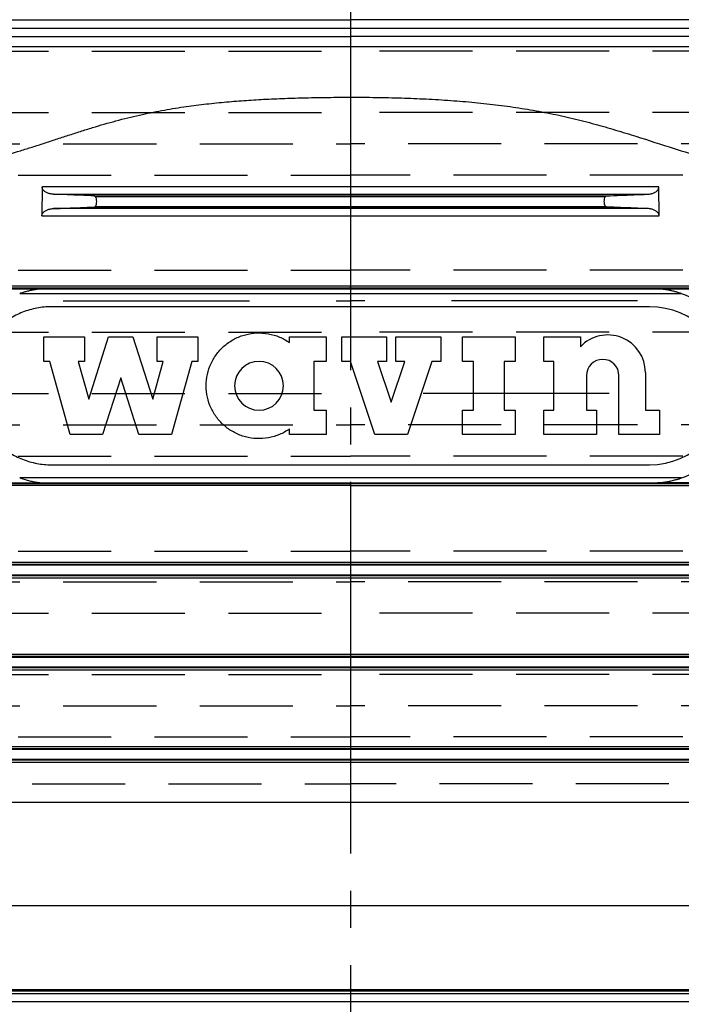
# Model space of a CAD drawing. Extents: x -92 to 107, y -193 to 75.
# Tile 6 of 10: x -31 to -4, y -119 to -79. Entities that reach past the tile are written whole.
import ezdxf

# ---------------------------------------------------------------- set-up
doc = ezdxf.new("R2010")
doc.units = 0
doc.header["$LTSCALE"] = 10
doc.header["$MEASUREMENT"] = 0
doc.linetypes.add('CENTER', pattern=[1.95, 1.5, -0.15, 0.15, -0.15])
doc.linetypes.add('HIDDEN1', pattern=[1.1, 0.75, -0.35])
doc.layers.get('0').update_dxf_attribs({"linetype": 'CONTINUOUS'})
doc.layers.add('CIENKA', color=7, linetype='CONTINUOUS')

msp = doc.modelspace()

# ---------------------------------------------------------------- linework, layer by layer
at = {"linetype": 'CENTER'}
msp.add_line((-17.228, 38.527), (-17.228, -168.64), dxfattribs=at)
at = {"linetype": 'Continuous'}
for p, q in [((-50.807, -79.343), (-17.228, -79.343)), ((16.351, -79.343), (-17.228, -79.343)), ((-55.915, -79.673), (-17.228, -79.673)), ((-17.228, -79.673), (21.459, -79.673)), ((-44.457, -80.011), (-17.228, -80.011)), ((10.002, -80.011), (-17.228, -80.011)), ((-29.66, -86.078), (-29.671, -87.248)), ((-17.228, -86.078), (-29.66, -86.078)), ((-4.795, -86.078), (-17.228, -86.078)), ((-4.785, -87.248), (-4.795, -86.078)), ((-29.199, -86.376), (-5.257, -86.376)), ((-27.566, -86.437), (-6.89, -86.437)), ((-27.509, -86.467), (-6.947, -86.467)), ((-5.247, -86.952), (-29.209, -86.952)), ((-27.566, -86.891), (-6.89, -86.891)), ((-27.509, -86.862), (-6.947, -86.862)), ((-29.671, -87.248), (-17.228, -87.248)), ((-17.228, -87.248), (-4.785, -87.248)), ((-54.934, -90.155), (-17.228, -90.155)), ((-17.228, -90.078), (-53.566, -90.078)), ((19.11, -90.078), (-17.228, -90.078)), ((-17.228, -90.155), (-17.228, -90.078)), ((-17.228, -90.155), (-17.228, -90.168)), ((-17.228, -90.155), (20.478, -90.155)), ((-54.974, -90.185), (-29.653, -90.185)), ((-30.566, -90.383), (-3.89, -90.383)), ((-29.653, -90.185), (-4.803, -90.185)), ((-17.228, -90.168), (-5.172, -90.168)), ((-4.803, -90.185), (20.518, -90.185)), ((-5.172, -90.914), (-29.284, -90.914)), ((-29.599, -93.117), (-29.599, -92.133)), ((-29.599, -92.133), (-27.96, -92.133)), ((-27.96, -92.133), (-27.96, -93.117)), ((-27.784, -94.637), (-26.984, -92.133)), ((-26.984, -92.133), (-26, -92.133)), ((-26, -92.133), (-25.201, -94.637)), ((-25.025, -92.133), (-23.386, -92.133)), ((-25.025, -93.117), (-25.025, -92.133)), ((-23.386, -92.133), (-23.386, -93.117)), ((-19.686, -92.133), (-18.21, -92.133)), ((-19.686, -92.359), (-19.686, -92.133)), ((-18.21, -92.133), (-18.21, -93.117)), ((-17.582, -92.133), (-15.778, -92.133)), ((-17.582, -93.117), (-17.582, -92.133)), ((-15.778, -92.133), (-15.778, -93.117)), ((-15.396, -92.133), (-13.592, -92.133)), ((-15.396, -93.117), (-15.396, -92.133)), ((-13.592, -92.133), (-13.592, -93.117)), ((-12.716, -92.133), (-10.584, -92.133)), ((-12.716, -93.117), (-12.716, -92.133)), ((-10.584, -92.133), (-10.584, -93.117)), ((-9.436, -92.133), (-7.96, -92.133)), ((-9.436, -93.117), (-9.436, -92.133)), ((-7.96, -92.133), (-7.96, -92.53)), ((-29.354, -93.117), (-29.599, -93.117)), ((-28.535, -96.07), (-29.354, -93.117)), ((-27.96, -93.117), (-28.205, -93.117)), ((-28.205, -93.117), (-27.784, -94.637)), ((-25.201, -94.637), (-24.78, -93.117)), ((-24.78, -93.117), (-25.025, -93.117)), ((-23.631, -93.117), (-24.45, -96.07)), ((-23.386, -93.117), (-23.631, -93.117)), ((-18.702, -93.117), (-18.702, -95.085)), ((-18.21, -93.117), (-18.702, -93.117)), ((-17.225, -93.117), (-17.582, -93.117)), ((-16.243, -96.07), (-17.225, -93.117)), ((-16.135, -93.117), (-15.587, -94.764)), ((-15.778, -93.117), (-16.135, -93.117)), ((-15.587, -94.764), (-15.039, -93.117)), ((-15.039, -93.117), (-15.396, -93.117)), ((-13.949, -93.117), (-14.931, -96.07)), ((-13.592, -93.117), (-13.949, -93.117)), ((-12.265, -93.117), (-12.716, -93.117)), ((-12.265, -95.085), (-12.265, -93.117)), ((-11.035, -93.117), (-11.035, -95.085)), ((-10.584, -93.117), (-11.035, -93.117)), ((-9.026, -93.117), (-9.436, -93.117)), ((-9.026, -95.085), (-9.026, -93.117)), ((-7.714, -93.691), (-7.714, -95.085)), ((-6.402, -96.07), (-6.402, -93.691)), ((-5.336, -93.568), (-5.336, -95.085)), ((-26.492, -93.78), (-27.223, -96.07)), ((-25.762, -96.07), (-26.492, -93.78)), ((-18.702, -95.085), (-18.21, -95.085)), ((-18.21, -95.085), (-18.21, -96.07)), ((-12.716, -95.085), (-12.265, -95.085)), ((-12.716, -96.07), (-12.716, -95.085)), ((-11.035, -95.085), (-10.584, -95.085)), ((-10.584, -95.085), (-10.584, -96.07)), ((-9.436, -95.085), (-9.026, -95.085)), ((-9.436, -96.07), (-9.436, -95.085)), ((-7.714, -95.085), (-7.304, -95.085)), ((-7.304, -95.085), (-7.304, -96.07)), ((-5.336, -95.085), (-4.762, -95.085)), ((-4.762, -95.085), (-4.762, -96.07)), ((-27.223, -96.07), (-28.535, -96.07)), ((-24.45, -96.07), (-25.762, -96.07)), ((-19.686, -96.07), (-19.686, -95.843)), ((-18.21, -96.07), (-19.686, -96.07)), ((-14.931, -96.07), (-16.243, -96.07)), ((-10.584, -96.07), (-12.716, -96.07)), ((-7.304, -96.07), (-9.436, -96.07)), ((-4.762, -96.07), (-6.402, -96.07)), ((-29.284, -97.288), (-5.172, -97.288)), ((-54.974, -98.017), (-29.653, -98.017)), ((-54.934, -98.047), (-17.228, -98.047)), ((-3.89, -97.819), (-30.566, -97.819)), ((-29.653, -98.017), (-4.803, -98.017)), ((-5.172, -98.034), (-17.228, -98.034)), ((-17.228, -98.034), (-17.228, -98.047)), ((-17.228, -98.047), (20.478, -98.047)), ((-17.228, -98.127), (-17.228, -98.047)), ((20.518, -98.017), (-4.803, -98.017)), ((-17.228, -98.127), (-53.524, -98.127)), ((-17.228, -98.127), (19.068, -98.127)), ((-17.228, -101.23), (-53.508, -101.23)), ((19.052, -101.23), (-17.228, -101.23)), ((-17.228, -101.34), (-54.974, -101.34)), ((-17.228, -101.311), (-54.934, -101.311)), ((20.478, -101.311), (-17.228, -101.311)), ((20.518, -101.34), (-17.228, -101.34)), ((-17.228, -101.736), (-54.974, -101.736)), ((-17.228, -101.765), (-54.934, -101.765)), ((-53.504, -101.846), (-17.228, -101.846)), ((20.518, -101.736), (-17.228, -101.736)), ((20.478, -101.765), (-17.228, -101.765)), ((-17.228, -101.846), (19.048, -101.846)), ((-17.228, -105.059), (-54.974, -105.059)), ((-17.228, -105.029), (-54.934, -105.029)), ((-17.228, -104.947), (-53.488, -104.947)), ((19.032, -104.947), (-17.228, -104.947)), ((20.478, -105.029), (-17.228, -105.029)), ((20.518, -105.059), (-17.228, -105.059)), ((-17.228, -105.454), (-54.974, -105.454)), ((-17.228, -105.484), (-54.934, -105.484)), ((-53.485, -105.566), (-17.228, -105.566)), ((20.518, -105.454), (-17.228, -105.454)), ((20.478, -105.484), (-17.228, -105.484)), ((-17.228, -105.566), (19.029, -105.566)), ((-17.228, -108.777), (-54.974, -108.777)), ((-17.228, -108.748), (-54.934, -108.748)), ((-17.228, -108.664), (-53.469, -108.664)), ((19.013, -108.664), (-17.228, -108.664)), ((20.478, -108.748), (-17.228, -108.748)), ((20.518, -108.777), (-17.228, -108.777)), ((-17.228, -109.172), (-54.974, -109.172)), ((-17.228, -109.202), (-54.934, -109.202)), ((20.518, -109.172), (-17.228, -109.172)), ((20.478, -109.202), (-17.228, -109.202)), ((-53.465, -109.286), (-17.228, -109.286)), ((-17.228, -109.286), (19.009, -109.286)), ((-17.228, -110.909), (-53.457, -110.909)), ((19.001, -110.909), (-17.228, -110.909)), ((-47.831, -115.073), (-17.228, -115.073)), ((-17.228, -115.073), (13.375, -115.073)), ((-17.228, -118.634), (-51.179, -118.634)), ((-17.228, -118.53), (-51.077, -118.53)), ((-17.228, -118.473), (-47.831, -118.473)), ((13.375, -118.473), (-17.228, -118.473)), ((16.621, -118.53), (-17.228, -118.53)), ((16.724, -118.634), (-17.228, -118.634)), ((-17.228, -118.95), (-51.179, -118.95)), ((16.724, -118.95), (-17.228, -118.95))]:
    msp.add_line(p, q, dxfattribs=at)
for centre, radius, start, end in [((-5.172, -94.101), 3.933, 275.3786, 84.6215), ((-5.172, -94.101), 3.187, 270, 90), ((-6.853, -93.568), 1.517, 0, 136.8455), ((-20.916, -94.101), 0.984, 0, 180), ((-7.058, -93.691), 0.656, 360, 180), ((-20.916, -94.101), 0.984, 180, 0)]:
    msp.add_arc(centre, radius, start, end, dxfattribs=at)
for points, knots in [([(-44.066, -80.404), (-44.031, -80.404), (-43.767, -80.403), (-43.292, -80.403), (-42.651, -80.401), (-41.975, -80.4), (-41.025, -80.399), (-39.766, -80.4), (-37.94, -80.405), (-35.957, -80.41), (-34.227, -80.412), (-32.158, -80.414), (-29.686, -80.415), (-26.876, -80.415), (-23.774, -80.415), (-20.842, -80.414), (-18.661, -80.414), (-17.586, -80.414), (-17.228, -80.414)], [0.4476806, 0.4476806, 0.4476806, 0.4476806, 0.4528601, 0.4870563, 0.5212526, 0.5554488, 0.589645, 0.6580375, 0.72643, 0.7606263, 0.7948225, 0.8290188, 0.863215, 0.8974113, 0.9316075, 0.9658037, 0.9886012, 1, 1, 1, 1]), ([(-17.228, -80.414), (-16.56, -80.414), (-14.502, -80.414), (-11.29, -80.415), (-7.828, -80.413), (-4.963, -80.411), (-2.529, -80.409), (-0.52, -80.408), (1.34, -80.407), (2.909, -80.406), (4.189, -80.405), (5.254, -80.404), (6.161, -80.403), (6.953, -80.403), (7.661, -80.403), (8.309, -80.403), (8.921, -80.404), (9.389, -80.404), (9.648, -80.403), (9.718, -80.403)], [0, 0, 0, 0, 0.0188692, 0.0566075, 0.0849113, 0.113215, 0.1415188, 0.1698225, 0.1981263, 0.22643, 0.2547338, 0.2830375, 0.3113413, 0.339645, 0.3679488, 0.3962525, 0.4245563, 0.4528601, 0.4634625, 0.4634625, 0.4634625, 0.4634625]), ([(-53.606, -82.462), (-53.606, -82.462), (-53.593, -82.465), (-53.53, -82.5), (-53.444, -82.549), (-53.352, -82.608), (-53.27, -82.662), (-53.173, -82.731), (-53.06, -82.817), (-52.934, -82.915), (-52.794, -83.033), (-52.638, -83.172), (-52.468, -83.329), (-52.284, -83.502), (-52.101, -83.677), (-51.922, -83.852), (-51.748, -84.02), (-51.566, -84.19), (-51.368, -84.367), (-51.153, -84.544), (-50.921, -84.724), (-50.676, -84.902), (-50.3, -85.157), (-49.765, -85.471), (-49.055, -85.81), (-48.306, -86.102), (-47.55, -86.331), (-46.768, -86.495), (-45.98, -86.607), (-45.16, -86.667), (-44.321, -86.693), (-43.596, -86.7), (-43.005, -86.698), (-42.546, -86.695), (-42.072, -86.692), (-41.582, -86.685), (-41.083, -86.673), (-40.577, -86.652), (-40.066, -86.614), (-39.55, -86.569), (-39.026, -86.525), (-38.495, -86.471), (-37.958, -86.403), (-37.416, -86.323), (-36.868, -86.225), (-36.298, -86.113), (-35.705, -85.989), (-35.088, -85.852), (-34.466, -85.713), (-33.66, -85.523), (-32.669, -85.254), (-31.568, -84.929), (-30.696, -84.667), (-30.06, -84.47), (-29.58, -84.318), (-29.097, -84.158), (-28.61, -83.997), (-28.121, -83.839), (-27.482, -83.638), (-26.689, -83.41), (-25.76, -83.177), (-24.848, -82.993), (-23.982, -82.851), (-23.142, -82.741), (-22.333, -82.658), (-21.529, -82.592), (-20.714, -82.542), (-19.881, -82.505), (-19.013, -82.48), (-18.129, -82.463), (-17.528, -82.462), (-17.228, -82.462)], [0, 0, 0, 0, 0.0082132, 0.0163356, 0.0248149, 0.0290165, 0.0331933, 0.0378542, 0.0425087, 0.0472013, 0.0519357, 0.0567717, 0.0616512, 0.0665743, 0.0715396, 0.0754512, 0.0793863, 0.0833419, 0.0873145, 0.0917004, 0.0961041, 0.1005248, 0.1049613, 0.1156776, 0.126472, 0.136343, 0.1462661, 0.1552415, 0.1642562, 0.1729254, 0.1816292, 0.1901464, 0.1944143, 0.1986874, 0.2031604, 0.2076378, 0.2121182, 0.2166016, 0.2210422, 0.2254852, 0.2299291, 0.2343738, 0.2388199, 0.2432672, 0.2477162, 0.2521661, 0.2570438, 0.2619195, 0.2667911, 0.271659, 0.2806902, 0.2897077, 0.2968671, 0.3004401, 0.3040088, 0.3076415, 0.3112673, 0.3148834, 0.3184882, 0.3253394, 0.3321366, 0.3383813, 0.3445792, 0.3501743, 0.3557329, 0.3611665, 0.3665652, 0.3723156, 0.3780254, 0.3841164, 0.3901592, 0.3901592, 0.3901592, 0.3901592]), ([(-17.228, -82.462), (-17.058, -82.462), (-16.716, -82.461), (-16.203, -82.466), (-15.689, -82.476), (-15.18, -82.49), (-14.677, -82.508), (-14.179, -82.53), (-13.681, -82.557), (-13.187, -82.589), (-12.7, -82.627), (-12.218, -82.67), (-11.736, -82.72), (-11.259, -82.777), (-10.789, -82.84), (-10.324, -82.909), (-9.861, -82.986), (-9.4, -83.07), (-8.943, -83.162), (-8.49, -83.262), (-8.038, -83.37), (-7.598, -83.482), (-7.168, -83.6), (-6.749, -83.72), (-6.332, -83.846), (-5.536, -84.091), (-4.455, -84.447), (-3.087, -84.865), (-1.96, -85.194), (-0.99, -85.461), (0.095, -85.743), (1.009, -85.958), (1.757, -86.114), (2.195, -86.202), (2.629, -86.282), (3.06, -86.355), (3.487, -86.423), (3.91, -86.483), (4.329, -86.532), (4.744, -86.574), (5.155, -86.608), (5.56, -86.635), (5.961, -86.658), (6.316, -86.673), (6.627, -86.681), (6.855, -86.687), (7.081, -86.691), (7.305, -86.693), (7.527, -86.695), (7.747, -86.696), (7.965, -86.697), (8.181, -86.697), (8.396, -86.698), (8.608, -86.698), (8.818, -86.697), (9.027, -86.696), (9.233, -86.694), (9.437, -86.692), (9.64, -86.689), (9.84, -86.685), (10.038, -86.679), (10.234, -86.672), (10.427, -86.661), (10.619, -86.649), (10.808, -86.635), (10.995, -86.618), (11.181, -86.601), (11.395, -86.578), (11.638, -86.55), (11.938, -86.513), (12.231, -86.469), (12.517, -86.42), (12.798, -86.366), (13.071, -86.307), (13.337, -86.236), (13.597, -86.16), (13.913, -86.054), (14.219, -85.941), (14.458, -85.846), (14.635, -85.772), (14.78, -85.712), (14.894, -85.663), (15.008, -85.613), (15.121, -85.563), (15.231, -85.51), (15.341, -85.455), (15.449, -85.395), (15.555, -85.334), (15.661, -85.272), (15.764, -85.208), (15.866, -85.144), (16.018, -85.046), (16.19, -84.93), (16.38, -84.793), (16.566, -84.654), (16.745, -84.513), (16.918, -84.368), (17.086, -84.221), (17.248, -84.067), (17.404, -83.913), (17.555, -83.76), (17.698, -83.612), (17.836, -83.471), (17.969, -83.337), (18.094, -83.218), (18.213, -83.109), (18.326, -83.009), (18.433, -82.922), (18.531, -82.845), (18.624, -82.775), (18.709, -82.714), (18.786, -82.663), (18.857, -82.617), (18.92, -82.579), (18.974, -82.548), (19.024, -82.521), (19.064, -82.501), (19.096, -82.485), (19.122, -82.473), (19.14, -82.465), (19.149, -82.461), (19.15, -82.462), (19.15, -82.462)], [0, 0, 0, 0, 0.0034373, 0.0068859, 0.0103452, 0.0138155, 0.0171659, 0.0205261, 0.0238958, 0.0272749, 0.030549, 0.0338316, 0.0371224, 0.0404213, 0.043627, 0.0468401, 0.0500604, 0.053288, 0.0564884, 0.0596958, 0.0629099, 0.0661304, 0.0691744, 0.0722236, 0.0752777, 0.0783359, 0.0897825, 0.0995003, 0.1092247, 0.1155538, 0.1218807, 0.1345152, 0.1371547, 0.1397926, 0.1450632, 0.1476954, 0.1503256, 0.1555788, 0.1582034, 0.1608255, 0.1660622, 0.168677, 0.171289, 0.1765037, 0.1780334, 0.179562, 0.1826156, 0.1841407, 0.1856645, 0.1887084, 0.1902286, 0.1917475, 0.1947811, 0.1962957, 0.1978089, 0.2008307, 0.2023422, 0.2038521, 0.2068671, 0.2083721, 0.2098754, 0.2128769, 0.2143749, 0.2158712, 0.2188587, 0.2203499, 0.2218393, 0.2248127, 0.227333, 0.229848, 0.2348613, 0.2373594, 0.2398518, 0.24482, 0.2472962, 0.2497671, 0.2546932, 0.2596291, 0.2621079, 0.2645936, 0.2670928, 0.2683448, 0.2695984, 0.2721106, 0.2733694, 0.2746301, 0.2771576, 0.2784241, 0.2796923, 0.2822338, 0.2835068, 0.2847814, 0.289896, 0.2924618, 0.2950331, 0.3001926, 0.3027799, 0.3053722, 0.3106178, 0.3132471, 0.3158798, 0.3211516, 0.3237906, 0.3264313, 0.3317046, 0.3343437, 0.3369844, 0.3422694, 0.3449149, 0.3475623, 0.3528499, 0.3554964, 0.3581445, 0.3634469, 0.3661003, 0.368755, 0.3741002, 0.3767742, 0.3794491, 0.3848045, 0.3874829, 0.3901617, 0.3901617, 0.3901617, 0.3901617]), ([(-27.566, -86.437), (-27.749, -86.43), (-28.112, -86.416), (-28.656, -86.396), (-29.018, -86.383), (-29.199, -86.376)], [0, 0, 0, 0, 0.333333, 0.666667, 1, 1, 1, 1]), ([(-6.89, -86.437), (-6.707, -86.43), (-6.343, -86.416), (-5.799, -86.396), (-5.438, -86.383), (-5.257, -86.376)], [0, 0, 0, 0, 0.333333, 0.666667, 1, 1, 1, 1]), ([(-29.209, -86.952), (-29.027, -86.946), (-28.663, -86.933), (-28.116, -86.913), (-27.75, -86.898), (-27.566, -86.891)], [0, 0, 0, 0, 0.333333, 0.666667, 1, 1, 1, 1]), ([(-5.247, -86.952), (-5.429, -86.946), (-5.793, -86.933), (-6.34, -86.913), (-6.706, -86.898), (-6.89, -86.891)], [0, 0, 0, 0, 0.333333, 0.666667, 1, 1, 1, 1]), ([(-29.653, -90.185), (-29.714, -90.191), (-29.833, -90.205), (-29.994, -90.231), (-30.144, -90.262), (-30.287, -90.297), (-30.427, -90.336), (-30.52, -90.367), (-30.566, -90.383)], [0, 0, 0, 0, 0.166667, 0.333333, 0.5, 0.666667, 0.833333, 1, 1, 1, 1]), ([(-5.172, -90.168), (-5.131, -90.168), (-5.05, -90.169), (-4.926, -90.175), (-4.844, -90.181), (-4.803, -90.185)], [0, 0, 0, 0, 0.333333, 0.666667, 1, 1, 1, 1]), ([(-3.89, -90.383), (-3.935, -90.367), (-4.026, -90.337), (-4.165, -90.298), (-4.308, -90.263), (-4.459, -90.232), (-4.621, -90.205), (-4.741, -90.191), (-4.803, -90.185)], [0, 0, 0, 0, 0.166667, 0.333333, 0.5, 0.666667, 0.833333, 1, 1, 1, 1]), ([(-29.284, -90.914), (-29.481, -90.914), (-29.877, -90.951), (-30.459, -91.118), (-30.997, -91.391), (-31.475, -91.761), (-31.862, -92.198), (-32.167, -92.7), (-32.374, -93.25), (-32.475, -93.82), (-32.475, -94.381), (-32.374, -94.952), (-32.167, -95.502), (-31.862, -96.005), (-31.474, -96.441), (-30.997, -96.811), (-30.459, -97.084), (-29.877, -97.251), (-29.481, -97.288), (-29.284, -97.288)], [0, 0, 0, 0, 0.058824, 0.117647, 0.176471, 0.235294, 0.294118, 0.352941, 0.411765, 0.470588, 0.529412, 0.588235, 0.647059, 0.705882, 0.764706, 0.823529, 0.882353, 0.941176, 1, 1, 1, 1]), ([(-19.686, -95.843), (-19.813, -95.932), (-20.087, -96.084), (-20.535, -96.216), (-21.005, -96.248), (-21.468, -96.179), (-21.909, -96.007), (-22.297, -95.748), (-22.624, -95.407), (-22.864, -95.009), (-23.015, -94.564), (-23.065, -94.101), (-23.015, -93.638), (-22.864, -93.193), (-22.624, -92.795), (-22.296, -92.453), (-21.908, -92.194), (-21.467, -92.023), (-21.005, -91.954), (-20.535, -91.986), (-20.086, -92.119), (-19.813, -92.27), (-19.686, -92.359)], [0, 0, 0, 0, 0.05, 0.1, 0.15, 0.2, 0.25, 0.3, 0.35, 0.4, 0.45, 0.5, 0.55, 0.6, 0.65, 0.7, 0.75, 0.8, 0.85, 0.9, 0.95, 1, 1, 1, 1])]:
    msp.add_open_spline(points, degree=3, knots=knots, dxfattribs=at)
for points in [[(-29.199, -86.376), (-29.226, -86.375), (-29.276, -86.371), (-29.346, -86.358), (-29.409, -86.34), (-29.465, -86.317), (-29.517, -86.29), (-29.563, -86.258), (-29.603, -86.22), (-29.635, -86.178), (-29.656, -86.129), (-29.661, -86.095), (-29.66, -86.078)], [(-5.257, -86.376), (-5.23, -86.375), (-5.18, -86.371), (-5.11, -86.358), (-5.047, -86.34), (-4.99, -86.317), (-4.939, -86.29), (-4.893, -86.258), (-4.852, -86.22), (-4.821, -86.178), (-4.8, -86.129), (-4.795, -86.095), (-4.795, -86.078)], [(-27.509, -86.467), (-27.512, -86.461), (-27.519, -86.453), (-27.532, -86.444), (-27.548, -86.439), (-27.56, -86.437), (-27.566, -86.437)], [(-27.509, -86.862), (-27.494, -86.832), (-27.47, -86.77), (-27.455, -86.664), (-27.47, -86.558), (-27.494, -86.496), (-27.509, -86.467)], [(-6.947, -86.862), (-6.962, -86.832), (-6.986, -86.77), (-7.001, -86.664), (-6.986, -86.558), (-6.962, -86.496), (-6.947, -86.467)], [(-6.947, -86.467), (-6.944, -86.461), (-6.937, -86.453), (-6.924, -86.444), (-6.908, -86.439), (-6.896, -86.437), (-6.89, -86.437)], [(-29.671, -87.248), (-29.671, -87.23), (-29.665, -87.197), (-29.644, -87.149), (-29.612, -87.107), (-29.572, -87.069), (-29.526, -87.038), (-29.474, -87.011), (-29.418, -86.988), (-29.355, -86.971), (-29.286, -86.958), (-29.235, -86.953), (-29.209, -86.952)], [(-27.566, -86.891), (-27.56, -86.891), (-27.548, -86.889), (-27.532, -86.884), (-27.519, -86.875), (-27.512, -86.867), (-27.509, -86.862)], [(-6.89, -86.891), (-6.896, -86.891), (-6.908, -86.889), (-6.924, -86.884), (-6.937, -86.875), (-6.944, -86.867), (-6.947, -86.862)], [(-4.785, -87.248), (-4.785, -87.23), (-4.791, -87.197), (-4.812, -87.148), (-4.844, -87.107), (-4.884, -87.069), (-4.93, -87.038), (-4.981, -87.011), (-5.038, -86.988), (-5.101, -86.97), (-5.17, -86.958), (-5.221, -86.953), (-5.247, -86.952)], [(-30.566, -97.819), (-30.509, -97.839), (-30.393, -97.876), (-30.216, -97.924), (-30.034, -97.964), (-29.847, -97.996), (-29.718, -98.011), (-29.653, -98.017)], [(-4.803, -98.017), (-4.861, -98.023), (-4.982, -98.031), (-5.108, -98.034), (-5.172, -98.034)], [(-4.803, -98.017), (-4.74, -98.011), (-4.614, -97.996), (-4.429, -97.965), (-4.246, -97.925), (-4.066, -97.877), (-3.948, -97.84), (-3.89, -97.819)]]:
    msp.add_open_spline(points, degree=3, dxfattribs=at)
at = {"layer": 'CIENKA', "linetype": 'HIDDEN1', "ltscale": 0.5}
for p, q in [((-49.653, -80.602), (-17.228, -80.602)), ((15.197, -80.602), (-17.228, -80.602)), ((-49.653, -83.079), (-17.228, -83.079)), ((15.197, -83.079), (-17.228, -83.079)), ((-50.807, -84.338), (-17.228, -84.338)), ((16.351, -84.338), (-17.228, -84.338)), ((-52.628, -85.601), (-17.228, -85.601)), ((18.172, -85.601), (-17.228, -85.601)), ((-52.628, -89.434), (-17.228, -89.434)), ((18.172, -89.434), (-17.228, -89.434)), ((-49.653, -91.936), (-17.228, -91.936)), ((15.197, -91.936), (-17.228, -91.936)), ((-49.653, -94.412), (-17.228, -94.412)), ((-50.807, -95.672), (-17.228, -95.672)), ((16.351, -95.672), (-17.228, -95.672)), ((-52.628, -96.935), (-17.228, -96.935)), ((18.172, -96.935), (-17.228, -96.935)), ((-52.628, -100.768), (-17.228, -100.768)), ((18.172, -100.768), (-17.228, -100.768)), ((-50.807, -102.01), (-17.228, -102.01)), ((16.351, -102.01), (-17.228, -102.01)), ((-49.653, -103.27), (-17.228, -103.27)), ((15.197, -103.27), (-17.228, -103.27)), ((-49.653, -105.746), (-17.228, -105.746)), ((15.197, -105.746), (-17.228, -105.746)), ((-50.807, -107.006), (-17.228, -107.006)), ((16.351, -107.006), (-17.228, -107.006)), ((-52.628, -108.269), (-17.228, -108.269)), ((18.172, -108.269), (-17.228, -108.269)), ((-52.07, -110.165), (-17.228, -110.165)), ((17.614, -110.165), (-17.228, -110.165))]:
    msp.add_line(p, q, dxfattribs=at)
at = {"layer": 'CIENKA', "linetype": 'HIDDEN1'}
for p, q in [((-50.807, -90.676), (-17.228, -90.676)), ((16.351, -90.676), (-17.228, -90.676)), ((15.197, -94.412), (-17.228, -94.412))]:
    msp.add_line(p, q, dxfattribs=at)

doc.saveas('drawing.dxf')
